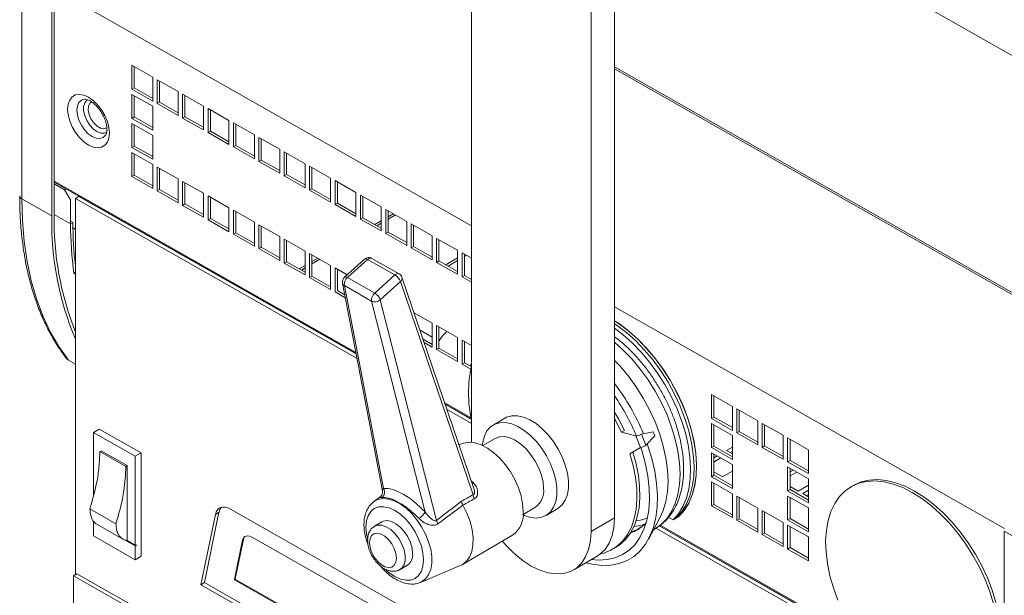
# Model space of a CAD drawing. Header units: millimetres. Extents: x 9 to 1220, y -890 to 456.
# Tile 4 of 10: x 455 to 690, y -506 to -368. Entities that reach past the tile are written whole.
import ezdxf

# ---------------------------------------------------------------- set-up
doc = ezdxf.new("R2010")
doc.units = ezdxf.units.MM

msp = doc.modelspace()

# ---------------------------------------------------------------- linework, layer by layer
at = {"color": 7, "linetype": 'Continuous', "lineweight": 15}
for p, q in [((563.03, -469.3), (563.03, -266.15)), ((597.15, -487.27), (597.15, -279.06)), ((591.54, -490.57), (591.54, -282.35)), ((649.94, -353.13), (709.03, -386.69)), ((455.76, -357.33), (455.76, -411.22)), ((462.89, -415.27), (462.89, -361.38)), ((463.45, -414.94), (463.45, -361.05)), ((486.97, -382.17), (481.98, -379.33)), ((481.98, -379.33), (481.98, -385.05)), ((482.54, -379.65), (482.54, -384.72)), ((486.97, -387.88), (486.97, -382.17)), ((493.03, -385.61), (488.04, -382.77)), ((488.04, -382.77), (488.04, -388.49)), ((482.54, -384.72), (481.98, -385.05)), ((481.98, -385.05), (486.97, -387.88)), ((482.54, -384.72), (486.97, -387.23)), ((488.6, -383.09), (488.6, -388.16)), ((486.97, -389.11), (481.98, -386.27)), ((481.98, -386.27), (481.98, -391.99)), ((482.54, -386.59), (482.54, -391.66)), ((493.03, -391.32), (493.03, -385.61)), ((499.09, -389.05), (494.1, -386.22)), ((494.1, -386.22), (494.1, -391.93)), ((494.66, -386.53), (494.66, -391.6)), ((486.97, -394.82), (486.97, -389.11)), ((488.6, -388.16), (488.04, -388.49)), ((488.04, -388.49), (493.03, -391.32)), ((488.6, -388.16), (493.03, -390.68)), ((499.09, -394.77), (499.09, -389.05)), ((505.15, -392.49), (500.16, -389.66)), ((500.16, -389.66), (500.16, -395.37)), ((482.54, -391.66), (481.98, -391.99)), ((481.98, -391.99), (486.97, -394.82)), ((482.54, -391.66), (486.97, -394.18)), ((494.66, -391.6), (494.1, -391.93)), ((494.1, -391.93), (499.09, -394.77)), ((494.66, -391.6), (499.09, -394.12)), ((500.72, -389.98), (500.72, -395.04)), ((486.97, -396.05), (481.98, -393.21)), ((481.98, -393.21), (481.98, -398.93)), ((482.54, -393.53), (482.54, -398.6)), ((505.15, -398.21), (505.15, -392.49)), ((511.21, -395.93), (506.22, -393.1)), ((506.22, -393.1), (506.22, -398.81)), ((506.78, -393.42), (506.78, -398.49)), ((486.97, -401.76), (486.97, -396.05)), ((500.72, -395.04), (500.16, -395.37)), ((500.16, -395.37), (505.15, -398.21)), ((500.72, -395.04), (505.15, -397.56)), ((511.21, -401.65), (511.21, -395.93)), ((517.27, -399.37), (512.28, -396.54)), ((512.28, -396.54), (512.28, -402.26)), ((512.84, -396.86), (512.84, -401.93)), ((482.54, -398.6), (481.98, -398.93)), ((481.98, -398.93), (486.97, -401.76)), ((482.54, -398.6), (486.97, -401.12)), ((506.78, -398.49), (506.22, -398.81)), ((506.22, -398.81), (511.21, -401.65)), ((506.78, -398.49), (511.21, -401)), ((486.97, -402.99), (481.98, -400.15)), ((481.98, -400.15), (481.98, -405.87)), ((482.54, -400.47), (482.54, -405.54)), ((517.27, -405.09), (517.27, -399.37)), ((523.33, -402.82), (518.34, -399.98)), ((518.34, -399.98), (518.34, -405.7)), ((518.9, -400.3), (518.9, -405.37)), ((486.97, -408.7), (486.97, -402.99)), ((493.03, -406.43), (488.04, -403.6)), ((488.04, -403.6), (488.04, -409.31)), ((488.6, -403.91), (488.6, -408.98)), ((512.84, -401.93), (512.28, -402.26)), ((512.28, -402.26), (517.27, -405.09)), ((512.84, -401.93), (517.27, -404.44)), ((523.33, -408.53), (523.33, -402.82)), ((529.38, -406.26), (524.39, -403.42)), ((524.39, -403.42), (524.39, -409.14)), ((524.96, -403.74), (524.96, -408.81)), ((482.54, -405.54), (481.98, -405.87)), ((481.98, -405.87), (486.97, -408.7)), ((482.54, -405.54), (486.97, -408.06)), ((518.9, -405.37), (518.34, -405.7)), ((518.34, -405.7), (523.33, -408.53)), ((518.9, -405.37), (523.33, -407.88)), ((529.38, -411.97), (529.38, -406.26)), ((463.45, -407.21), (535.48, -448.12)), ((463.45, -407.59), (465.94, -409.01)), ((493.03, -412.15), (493.03, -406.43)), ((499.09, -409.87), (494.1, -407.04)), ((494.1, -407.04), (494.1, -412.75)), ((494.66, -407.36), (494.66, -412.42)), ((535.44, -409.7), (530.45, -406.86)), ((530.45, -406.86), (530.45, -412.58)), ((531.01, -407.18), (531.01, -412.25)), ((465.94, -409.01), (466.27, -408.81)), ((467.37, -411.45), (465.94, -409.01)), ((468.51, -411.12), (469.35, -410.63)), ((535.49, -448.19), (469.35, -410.63)), ((488.6, -408.98), (488.04, -409.31)), ((488.04, -409.31), (493.03, -412.15)), ((488.6, -408.98), (493.03, -411.5)), ((499.09, -415.59), (499.09, -409.87)), ((505.15, -413.31), (500.16, -410.48)), ((500.16, -410.48), (500.16, -416.19)), ((500.72, -410.8), (500.72, -415.87)), ((524.96, -408.81), (524.39, -409.14)), ((524.39, -409.14), (529.38, -411.97)), ((524.96, -408.81), (529.38, -411.33)), ((535.44, -415.41), (535.44, -409.7)), ((541.5, -413.14), (536.51, -410.31)), ((536.51, -410.31), (536.51, -416.02)), ((537.07, -410.62), (537.07, -415.69)), ((455.76, -411.22), (462.89, -415.27)), ((467.37, -411.45), (467.37, -417.17)), ((468.51, -411.12), (468.51, -500.84)), ((535.7, -449.28), (468.51, -411.12)), ((494.66, -412.42), (494.1, -412.75)), ((494.1, -412.75), (499.09, -415.59)), ((494.66, -412.42), (499.09, -414.94)), ((505.15, -419.03), (505.15, -413.31)), ((531.01, -412.25), (530.45, -412.58)), ((530.45, -412.58), (535.44, -415.41)), ((531.01, -412.25), (535.44, -414.77)), ((541.5, -418.86), (541.5, -413.14)), ((511.21, -416.75), (506.22, -413.92)), ((506.22, -413.92), (506.22, -419.64)), ((506.78, -414.24), (506.78, -419.31)), ((537.07, -415.69), (536.51, -416.02)), ((537.07, -415.69), (541.5, -418.21)), ((547.56, -416.58), (542.57, -413.75)), ((542.57, -413.75), (542.57, -419.46)), ((543.13, -414.07), (543.13, -419.13)), ((543.13, -416.05), (544.85, -415.04)), ((467.37, -416.52), (467.93, -416.84)), ((467.93, -416.84), (467.37, -417.17)), ((500.72, -415.87), (500.16, -416.19)), ((500.16, -416.19), (505.15, -419.03)), ((500.72, -415.87), (505.15, -418.38)), ((511.21, -422.47), (511.21, -416.75)), ((517.27, -420.2), (512.28, -417.36)), ((512.28, -417.36), (512.28, -423.08)), ((512.84, -417.68), (512.84, -422.75)), ((536.51, -416.02), (541.5, -418.86)), ((540.46, -417.62), (541.5, -417.01)), ((547.56, -422.3), (547.56, -416.58)), ((553.62, -420.02), (548.63, -417.19)), ((548.63, -417.19), (548.63, -422.9)), ((549.19, -417.51), (549.19, -422.58)), ((467.94, -418.15), (468.51, -418.48)), ((506.78, -419.31), (506.22, -419.64)), ((506.22, -419.64), (511.21, -422.47)), ((506.78, -419.31), (511.21, -421.82)), ((517.27, -425.91), (517.27, -420.2)), ((543.13, -419.13), (542.57, -419.46)), ((542.57, -419.46), (547.56, -422.3)), ((543.13, -419.13), (547.56, -421.65)), ((553.62, -425.74), (553.62, -420.02)), ((512.84, -422.75), (512.28, -423.08)), ((512.84, -422.75), (517.27, -425.26)), ((523.33, -423.64), (518.34, -420.8)), ((518.34, -420.8), (518.34, -426.52)), ((518.9, -421.12), (518.9, -426.19)), ((549.19, -422.58), (548.63, -422.9)), ((549.19, -422.58), (553.62, -425.09)), ((559.68, -423.46), (554.69, -420.63)), ((554.69, -420.63), (554.69, -426.35)), ((555.25, -420.95), (555.25, -426.02)), ((512.28, -423.08), (517.27, -425.91)), ((523.33, -429.35), (523.33, -423.64)), ((529.38, -427.08), (524.39, -424.24)), ((524.39, -424.24), (524.39, -429.96)), ((524.96, -424.56), (524.96, -429.63)), ((548.63, -422.9), (553.62, -425.74)), ((559.68, -429.18), (559.68, -423.46)), ((563.03, -425.37), (560.75, -424.07)), ((560.75, -424.07), (560.75, -429.79)), ((561.31, -424.39), (561.31, -429.46)), ((561.31, -424.97), (561.81, -424.68)), ((518.9, -426.19), (518.34, -426.52)), ((518.34, -426.52), (523.33, -429.35)), ((518.9, -426.19), (523.33, -428.71)), ((524.96, -426.71), (526.82, -425.62)), ((529.38, -432.79), (529.38, -427.08)), ((537.51, -425.58), (532.7, -429.9)), ((538.24, -425.67), (533.43, -429.99)), ((544.73, -429.36), (538.24, -425.67)), ((545.75, -429.07), (539.26, -425.39)), ((555.25, -426.02), (554.69, -426.35)), ((554.69, -426.35), (559.68, -429.18)), ((555.25, -426.02), (559.68, -428.53)), ((556.86, -426.93), (559.68, -425.27)), ((557.42, -427.25), (559.68, -425.93)), ((468.51, -428.67), (468.14, -428.95)), ((468.51, -429.16), (468.14, -428.95)), ((522.43, -428.2), (523.33, -427.67)), ((524.96, -429.63), (524.39, -429.96)), ((524.96, -429.63), (529.38, -432.15)), ((533.34, -429.33), (530.45, -427.69)), ((530.45, -427.69), (530.45, -433.4)), ((531.01, -428.01), (531.01, -433.07)), ((539.92, -433.68), (544.73, -429.36)), ((561.31, -429.46), (560.75, -429.79)), ((560.75, -429.79), (563.03, -431.08)), ((561.31, -429.46), (563.03, -430.43)), ((524.39, -429.96), (529.38, -432.79)), ((532.23, -431.3), (541.79, -480.84)), ((532.68, -431.89), (542.02, -480.3)), ((539.17, -435.58), (532.68, -431.89)), ((533.43, -429.99), (539.92, -433.68)), ((546.06, -430.95), (541.25, -435.27)), ((563.39, -481.79), (546.06, -430.95)), ((563.61, -480.32), (546.43, -429.9)), ((530.45, -433.4), (532.91, -434.79)), ((531.01, -433.07), (532.77, -434.07)), ((552, -485.97), (539.17, -435.58)), ((541.25, -435.27), (554.66, -487.92)), ((553.62, -440.85), (549.33, -438.41)), ((553.62, -446.56), (553.62, -440.85)), ((559.68, -444.29), (554.69, -441.45)), ((554.69, -441.45), (554.69, -447.17)), ((550.73, -442.53), (553.62, -444.17)), ((555.25, -441.77), (555.25, -446.84)), ((551.47, -444.69), (553.62, -445.91)), ((551.74, -445.49), (553.62, -446.56)), ((559.68, -450), (559.68, -444.29)), ((563.03, -446.19), (560.75, -444.89)), ((560.75, -444.89), (560.75, -450.61)), ((561.31, -445.21), (561.31, -450.28)), ((555.25, -446.84), (554.69, -447.17)), ((554.69, -447.17), (559.68, -450)), ((555.25, -446.84), (559.68, -449.35)), ((466.83, -449.65), (468.51, -450.61)), ((561.31, -450.28), (560.75, -450.61)), ((560.75, -450.61), (562.84, -451.8)), ((561.31, -450.28), (562.98, -451.23)), ((563.03, -450.43), (562.67, -451.05)), ((625.26, -460.71), (620.27, -457.88)), ((620.27, -457.88), (620.27, -463.6)), ((556.76, -460.21), (562.99, -463.75)), ((563.01, -463.82), (556.78, -460.29)), ((620.83, -458.2), (620.83, -463.27)), ((563.03, -464.8), (557.19, -461.49)), ((625.26, -466.43), (625.26, -460.71)), ((631.32, -464.16), (626.33, -461.32)), ((626.33, -461.32), (626.33, -467.04)), ((626.89, -461.64), (626.89, -466.71)), ((570.96, -463.52), (568.15, -465.17)), ((620.83, -463.27), (620.27, -463.6)), ((620.27, -463.6), (625.26, -466.43)), ((625.26, -467.65), (620.27, -464.82)), ((620.27, -464.82), (620.27, -470.54)), ((620.83, -463.27), (625.26, -465.78)), ((631.32, -469.87), (631.32, -464.16)), ((637.38, -467.6), (632.39, -464.76)), ((632.39, -464.76), (632.39, -470.48)), ((632.95, -465.08), (632.95, -470.15)), ((472.81, -466.95), (474.22, -466.13)), ((472.81, -466.95), (472.81, -481.9)), ((482.79, -472.62), (472.81, -466.95)), ((484.19, -471.8), (474.22, -466.13)), ((598.78, -466.87), (599.48, -466.46)), ((602.23, -467.77), (598.78, -466.87)), ((606.38, -466.79), (603.59, -467.37)), ((603.59, -467.37), (604.62, -469.99)), ((606.74, -467.7), (606.38, -466.79)), ((620.83, -465.14), (620.83, -470.21)), ((626.89, -466.71), (626.33, -467.04)), ((626.33, -467.04), (631.32, -469.87)), ((626.89, -466.71), (631.32, -469.22)), ((568.64, -468.36), (565.71, -470.08)), ((602.23, -467.77), (603.31, -470.54)), ((604.62, -469.99), (606.74, -467.7)), ((625.26, -473.37), (625.26, -467.65)), ((637.38, -473.31), (637.38, -467.6)), ((643.43, -471.04), (638.44, -468.2)), ((638.44, -468.2), (638.44, -473.92)), ((639.01, -468.52), (639.01, -473.59)), ((474.35, -471.49), (474.7, -471.29)), ((480.55, -475.02), (474.35, -471.49)), ((480.9, -474.81), (474.7, -471.29)), ((482.79, -472.62), (484.19, -471.8)), ((484.19, -496.45), (484.19, -471.8)), ((560.11, -469.89), (560.06, -469.91)), ((600.78, -472), (603.31, -470.54)), ((620.83, -470.21), (620.27, -470.54)), ((620.27, -470.54), (625.26, -473.37)), ((625.26, -474.6), (620.27, -471.76)), ((620.27, -471.76), (620.27, -477.48)), ((620.83, -470.21), (625.26, -472.72)), ((620.83, -472.08), (620.83, -477.15)), ((623.88, -471.21), (625.26, -470.4)), ((625.26, -471.99), (623.88, -471.21)), ((624.73, -471.69), (625.26, -471.38)), ((632.95, -470.15), (632.39, -470.48)), ((632.39, -470.48), (637.38, -473.31)), ((632.95, -470.15), (637.38, -472.66)), ((643.43, -476.75), (643.43, -471.04)), ((482.79, -493.78), (482.79, -472.62)), ((620.83, -473), (621.62, -472.53)), ((620.83, -473.98), (622.47, -473.01)), ((639.01, -473.59), (638.44, -473.92)), ((638.44, -473.92), (643.43, -476.75)), ((639.01, -473.59), (643.43, -476.11)), ((480.55, -475.02), (480.9, -474.81)), ((480.9, -492.71), (480.9, -474.81)), ((622.9, -477.54), (620.83, -476.36)), ((625.26, -476.16), (622.9, -477.54)), ((625.26, -480.31), (625.26, -474.6)), ((643.43, -477.98), (638.44, -475.14)), ((638.44, -475.14), (638.44, -480.86)), ((639.01, -475.46), (639.01, -480.53)), ((639.01, -476.33), (639.75, -475.89)), ((639.01, -477.3), (640.6, -476.37)), ((620.83, -477.15), (620.27, -477.48)), ((620.27, -477.48), (625.26, -480.31)), ((625.26, -481.54), (620.27, -478.7)), ((620.27, -478.7), (620.27, -484.42)), ((620.83, -477.15), (625.26, -479.66)), ((620.83, -479.02), (620.83, -484.09)), ((643.43, -483.69), (643.43, -477.98)), ((625.26, -487.25), (625.26, -481.54)), ((639.01, -480.53), (638.44, -480.86)), ((638.44, -480.86), (643.43, -483.69)), ((640.98, -480.93), (639.01, -479.8)), ((639.01, -480.53), (643.43, -483.05)), ((643.43, -479.49), (640.98, -480.93)), ((642.05, -481.53), (643.43, -480.72)), ((643.43, -482.32), (642.05, -481.53)), ((654.06, -479.59), (653.5, -479.92)), ((541.43, -482.1), (539.58, -483.54)), ((631.32, -484.98), (626.33, -482.14)), ((626.33, -482.14), (626.33, -487.86)), ((626.89, -482.46), (626.89, -487.53)), ((643.43, -484.92), (638.44, -482.09)), ((638.44, -482.09), (638.44, -487.8)), ((639.01, -482.4), (639.01, -487.47)), ((642.9, -482.02), (643.43, -481.7)), ((478.17, -488.69), (471.97, -485.16)), ((502.77, -485.98), (499.29, -502.75)), ((502.77, -485.98), (501.93, -486.47)), ((641.01, -562.18), (505.49, -485.2)), ((575.32, -486.47), (578.26, -484.75)), ((580.8, -486.73), (583.61, -485.08)), ((620.83, -484.09), (620.27, -484.42)), ((620.27, -484.42), (625.26, -487.25)), ((620.83, -484.09), (625.26, -486.6)), ((631.32, -490.69), (631.32, -484.98)), ((637.38, -488.42), (632.39, -485.58)), ((632.39, -485.58), (632.39, -491.3)), ((632.95, -485.9), (632.95, -490.97)), ((643.43, -490.64), (643.43, -484.92)), ((472.81, -488.07), (472.81, -491.61)), ((501.93, -486.47), (498.45, -503.25)), ((541.66, -488.25), (539.9, -489.28)), ((591.54, -490.57), (597.15, -487.27)), ((605.22, -492.46), (607.98, -487.32)), ((610.02, -487.16), (611.11, -487.78)), ((612.52, -486.95), (611.11, -487.78)), ((626.89, -487.53), (626.33, -487.86)), ((626.33, -487.86), (631.32, -490.69)), ((626.89, -487.53), (631.32, -490.05)), ((637.38, -494.13), (637.38, -488.42)), ((639.01, -487.47), (638.44, -487.8)), ((638.44, -487.8), (643.43, -490.64)), ((639.01, -487.47), (643.43, -489.99)), ((473.6, -488.83), (479.8, -492.36)), ((602.88, -489.88), (602.59, -490.05)), ((606.5, -490.08), (606.89, -489.85)), ((658.83, -519.22), (606.99, -489.78)), ((659.68, -518.73), (607.76, -489.24)), ((607.8, -489.2), (690.13, -535.97)), ((643.43, -491.86), (638.44, -489.03)), ((638.44, -489.03), (638.44, -494.74)), ((639.01, -489.34), (639.01, -494.41)), ((690.13, -540.92), (690.13, -490.45)), ((690.13, -490.45), (697.97, -494.91)), ((472.81, -491.61), (482.79, -497.28)), ((480.25, -492.57), (482.79, -494.01)), ((482.79, -493.78), (480.9, -492.71)), ((508.4, -492.56), (506.44, -501.98)), ((508.61, -492.43), (506.65, -501.85)), ((508.61, -492.43), (508.4, -492.56)), ((564.78, -522.64), (510.91, -492.04)), ((560.84, -498.44), (572.76, -491.45)), ((632.95, -490.97), (632.39, -491.3)), ((632.39, -491.3), (637.38, -494.13)), ((632.95, -490.97), (637.38, -493.49)), ((643.43, -497.58), (643.43, -491.86)), ((482.79, -494.01), (483.14, -493.81)), ((482.79, -497.28), (482.79, -494.01)), ((596.81, -494.73), (597.51, -494.32)), ((639.01, -494.41), (638.44, -494.74)), ((638.44, -494.74), (643.43, -497.58)), ((639.01, -494.41), (643.43, -496.93)), ((482.79, -497.28), (484.19, -496.45)), ((587.4, -499.72), (593.01, -496.43)), ((545.98, -499.63), (547.73, -498.6)), ((550.83, -502.71), (560.34, -498.7)), ((468.87, -500.63), (468.03, -501.12)), ((657.64, -608.82), (468.03, -501.12)), ((468.03, -501.12), (468.03, -513.35)), ((658.48, -608.33), (468.87, -500.63)), ((506.65, -501.85), (506.44, -501.98)), ((506.72, -501.99), (506.51, -502.12)), ((506.51, -502.12), (560.38, -532.72)), ((506.72, -501.99), (560.59, -532.59)), ((499.29, -502.75), (498.45, -503.25)), ((498.45, -503.25), (633.98, -580.23)), ((499.29, -502.75), (634.82, -579.73))]:
    msp.add_line(p, q, dxfattribs=at)
at = {"color": 8, "linetype": 'Continuous', "lineweight": 15}
for p, q in [((463.45, -361.05), (563.03, -417.61)), ((597.15, -379.73), (701.31, -438.89)), ((597.15, -380.15), (701.13, -439.21)), ((463.45, -406.94), (535.42, -447.82)), ((463.45, -414.94), (467.37, -417.17)), ((544.35, -414.76), (543.13, -415.48)), ((541.5, -416.43), (539.96, -417.33)), ((523.33, -427.1), (521.93, -427.91)), ((526.32, -425.34), (524.96, -426.14)), ((597.15, -436.99), (690.14, -489.81)), ((556.64, -459.87), (562.93, -463.45)), ((608.02, -489.05), (690.13, -535.7))]:
    msp.add_line(p, q, dxfattribs=at)
at = {"color": 7, "linetype": 'Continuous', "lineweight": 15, "flags": 128}
for points in [[(471.65, -386.93), (472.76, -387.71), (473.81, -388.73), (474.76, -389.95), (475.55, -391.3), (476.14, -392.72), (476.51, -394.14), (476.64, -395.48), (476.51, -396.69), (476.14, -397.68), (475.55, -398.43), (474.76, -398.89), (473.81, -399.03), (472.76, -398.85), (471.65, -398.37), (470.54, -397.59), (469.48, -396.57), (468.54, -395.35), (467.75, -394), (467.15, -392.58), (466.78, -391.16), (466.66, -389.82), (466.78, -388.62), (467.15, -387.62), (467.75, -386.87), (468.54, -386.41), (469.48, -386.27), (470.54, -386.45), (471.65, -386.93)], [(455.76, -411.22), (455.9, -416.4), (456.32, -421.39), (457.02, -426.17), (457.99, -430.74), (459.24, -435.07), (460.75, -439.13), (462.52, -442.93), (464.55, -446.44), (466.83, -449.65)], [(597.15, -440.29), (598.29, -441.05), (600.55, -442.77), (602.75, -444.74), (604.88, -446.94), (606.89, -449.34), (608.77, -451.91), (610.49, -454.62), (612.03, -457.44), (613.38, -460.33), (614.51, -463.25), (615.42, -466.18), (616.08, -469.07), (616.5, -471.89), (616.67, -474.6), (616.58, -477.18), (616.24, -479.58), (615.66, -481.79), (614.83, -483.76), (613.76, -485.49), (612.48, -486.94)], [(612.52, -486.95), (613.8, -485.5), (614.86, -483.78), (615.69, -481.8), (616.28, -479.6), (616.61, -477.2), (616.7, -474.62), (616.53, -471.91), (616.11, -469.09), (615.45, -466.2), (614.54, -463.27), (613.41, -460.35), (612.06, -457.46), (610.52, -454.64), (608.8, -451.93), (606.92, -449.36), (604.91, -446.96), (602.79, -444.76), (600.58, -442.79), (598.32, -441.07), (597.15, -440.29)], [(597.15, -440.99), (597.73, -441.38), (599.99, -443.1), (602.19, -445.07), (604.31, -447.27), (606.33, -449.67), (608.21, -452.24), (609.93, -454.95), (611.47, -457.77), (612.82, -460.66), (613.95, -463.58), (614.85, -466.51), (615.52, -469.4), (615.94, -472.22), (616.11, -474.93), (616.02, -477.51), (615.68, -479.91), (615.09, -482.11), (614.26, -484.09), (613.2, -485.81), (611.92, -487.27)], [(555.24, -445.09), (556.25, -443.74), (557.12, -442.83)], [(611.11, -487.78), (612.39, -486.33), (613.45, -484.6), (614.28, -482.63), (614.87, -480.42), (615.21, -478.02), (615.3, -475.44), (615.13, -472.73), (614.71, -469.91), (614.04, -467.02), (613.14, -464.09), (612.01, -461.17), (610.66, -458.28), (609.12, -455.46), (607.39, -452.75), (605.52, -450.18), (603.5, -447.78), (601.38, -445.58), (599.18, -443.61), (597.15, -442.05)], [(597.15, -449.73), (598.46, -451.13), (600.45, -453.52), (602.3, -456.07), (603.99, -458.77), (605.5, -461.56), (606.82, -464.43), (607.91, -467.33), (608.78, -470.22), (609.41, -473.08), (609.79, -475.86), (609.92, -478.52), (609.79, -481.05), (609.41, -483.39), (608.78, -485.54), (607.98, -487.32)], [(563.03, -459.05), (563.02, -458.83), (563.03, -457.27)], [(599.48, -466.46), (598.08, -463.7), (597.15, -462.08)], [(565.59, -470.15), (565.7, -469.24), (566.08, -467.78), (566.7, -466.55), (567.54, -465.6), (568.59, -464.94), (569.81, -464.6), (571.15, -464.59), (572.6, -464.91), (574.1, -465.54), (575.61, -466.47), (577.09, -467.67), (578.49, -469.11), (579.78, -470.75), (580.91, -472.54), (581.86, -474.43), (582.6, -476.36), (583.1, -478.28), (583.36, -480.13), (583.36, -481.86), (583.1, -483.42), (582.6, -484.77), (581.86, -485.86), (580.91, -486.67), (579.78, -487.17), (578.49, -487.34), (577.09, -487.19), (575.61, -486.72), (575.21, -486.54)], [(570.96, -463.52), (571.4, -463.3), (572.61, -462.96), (573.96, -462.95), (575.41, -463.26), (576.9, -463.89), (578.41, -464.82), (579.89, -466.03), (581.29, -467.47), (582.58, -469.11), (583.72, -470.89), (584.66, -472.78), (585.4, -474.71), (585.91, -476.63), (586.16, -478.48), (586.16, -480.21), (585.91, -481.77), (585.4, -483.12), (584.66, -484.21), (583.72, -485.02), (583.61, -485.08)], [(598.78, -466.87), (597.38, -464.11), (597.15, -463.7)], [(560.11, -469.89), (561.14, -469.45), (562.42, -469.28), (563.83, -469.43), (565.3, -469.9), (566.81, -470.68), (568.31, -471.76), (569.76, -473.08), (571.11, -474.63), (572.32, -476.35), (573.37, -478.19), (574.21, -480.11), (574.84, -482.04), (575.22, -483.93), (575.35, -485.73)], [(580.22, -480.4), (580.09, -478.81), (579.71, -477.14), (579.08, -475.44), (578.24, -473.79), (577.21, -472.24), (576.04, -470.86), (574.77, -469.7), (573.45, -468.8), (572.13, -468.19), (570.86, -467.91), (569.69, -467.97), (568.66, -468.35), (568.64, -468.36)], [(604.94, -469.63), (605.1, -470.09), (606.04, -473.15), (606.73, -476.17), (607.17, -479.13), (607.36, -481.97), (607.3, -484.68), (606.98, -487.23), (606.41, -489.57), (605.6, -491.69), (604.55, -493.57), (603.28, -495.17), (601.8, -496.49), (600.12, -497.51), (598.28, -498.22), (596.28, -498.6), (594.15, -498.66), (591.92, -498.39), (590.31, -498.01)], [(603.39, -470.53), (603.7, -471.49), (604.52, -474.47), (605.09, -477.39), (605.41, -480.23), (605.48, -482.94), (605.29, -485.51), (604.84, -487.88), (604.14, -490.04), (603.2, -491.96), (602.03, -493.62), (600.64, -494.99), (599.06, -496.07), (597.29, -496.82), (595.37, -497.26), (593.31, -497.37), (591.66, -497.22)], [(593.84, -495.86), (594.55, -495.69), (596.25, -495.03), (597.78, -494.08), (599.12, -492.82), (600.26, -491.29), (601.17, -489.5), (601.85, -487.48), (602.29, -485.25), (602.49, -482.83), (602.43, -480.26), (602.12, -477.58), (601.57, -474.81), (600.78, -472)], [(597.51, -494.32), (598.48, -493.66), (599.82, -492.41), (600.96, -490.88), (601.87, -489.09), (602.56, -487.07), (603, -484.83), (603.19, -482.42), (603.13, -479.85), (602.83, -477.17), (602.27, -474.4), (601.49, -471.59)], [(563.4, -478.89), (563.26, -479.01), (563.18, -479.07)], [(650.42, -506.95), (649.35, -504.02), (648.52, -501.1), (647.94, -498.23), (647.6, -495.44), (647.51, -492.77), (647.68, -490.25), (648.1, -487.9), (648.76, -485.77), (649.67, -483.87), (650.8, -482.23), (652.15, -480.87), (653.69, -479.81), (655.41, -479.05), (657.29, -478.62), (659.3, -478.5), (661.43, -478.71), (663.63, -479.25), (665.89, -480.1), (668.18, -481.25), (670.47, -482.7), (672.73, -484.41), (674.93, -486.39), (677.05, -488.58), (679.07, -490.98), (680.94, -493.56), (682.66, -496.27), (684.21, -499.08), (685.55, -501.97), (686.69, -504.9), (687.59, -507.83)], [(654.06, -479.59), (654.25, -479.48), (655.97, -478.72), (657.85, -478.29), (659.87, -478.17), (661.99, -478.38), (664.19, -478.92), (666.45, -479.77), (668.74, -480.92), (671.03, -482.37), (673.29, -484.08), (675.49, -486.06), (677.61, -488.25), (679.63, -490.65), (681.5, -493.23), (683.23, -495.94), (684.77, -498.75), (686.12, -501.64), (687.25, -504.57), (688.15, -507.5)], [(505.49, -485.2), (504.87, -484.91), (504.27, -484.74), (503.71, -484.72), (503.2, -484.82), (502.75, -485.06), (502.39, -485.42), (502.11, -485.9), (501.93, -486.47)], [(560.97, -484.3), (561.93, -486.22), (562.67, -488.18), (563.16, -490.13), (563.4, -492.01), (563.37, -493.75), (563.09, -495.31), (562.54, -496.65), (561.76, -497.72), (560.76, -498.49), (560.34, -498.7)], [(541.66, -488.25), (541.97, -488.1), (542.87, -487.96), (543.89, -488.16), (544.96, -488.69), (546.02, -489.52), (546.99, -490.59), (547.81, -491.84), (548.44, -493.19), (548.84, -494.56), (548.97, -495.85)], [(597.15, -487.27), (597, -489.52), (596.57, -491.55), (595.86, -493.33), (594.89, -494.82), (593.67, -495.99), (593.01, -496.43)], [(604.69, -488.48), (604.37, -488.81), (603.33, -489.68)], [(577.28, -498.8), (579.31, -499.79), (581.3, -500.42), (583.2, -500.69), (584.99, -500.59), (586.62, -500.11), (588.06, -499.28), (589.28, -498.11), (590.25, -496.62), (590.96, -494.84), (591.39, -492.81), (591.54, -490.57)], [(538.68, -493.25), (538.81, -494.36), (539.19, -495.52), (539.79, -496.65), (540.56, -497.66), (541.43, -498.45), (542.34, -498.97), (543.22, -499.17), (543.99, -499.04), (544.59, -498.59), (544.97, -497.85), (545.1, -496.89), (544.97, -495.78), (544.59, -494.62), (543.99, -493.49), (543.22, -492.48), (542.34, -491.69), (541.43, -491.17), (540.56, -490.97), (539.79, -491.1), (539.19, -491.55), (538.81, -492.29), (538.68, -493.25)]]:
    msp.add_lwpolyline(points, dxfattribs=at)
at = {"color": 8, "linetype": 'Continuous', "lineweight": 15, "flags": 128}
for points in [[(470.75, -387.45), (470.7, -387.45), (469.94, -387.69), (469.36, -388.23), (468.99, -389.03), (468.86, -390.05), (468.99, -391.21), (469.36, -392.43), (469.94, -393.63), (470.7, -394.73), (471.58, -395.65), (472.53, -396.33), (473.48, -396.73), (474.36, -396.81), (475.12, -396.57), (475.7, -396.03), (475.74, -395.99)], [(471.43, -387.56), (471.24, -387.69), (470.74, -388.29), (470.48, -389.14), (470.48, -390.19), (470.74, -391.34), (471.24, -392.5), (471.93, -393.58), (472.76, -394.48), (473.66, -395.14), (474.56, -395.51), (475.39, -395.55), (475.99, -395.32)], [(472.44, -388.06), (471.97, -388.4), (471.63, -389.09), (471.56, -390.01), (471.77, -391.06), (472.23, -392.12), (472.89, -393.09), (473.68, -393.85), (474.52, -394.32), (475.31, -394.46), (475.97, -394.25), (476.01, -394.22)], [(597.15, -445.42), (599.21, -447.28), (601.31, -449.46), (603.29, -451.85), (605.14, -454.4), (606.84, -457.1), (608.35, -459.89), (609.66, -462.76), (610.76, -465.66), (611.63, -468.55), (612.26, -471.41), (612.64, -474.19), (612.76, -476.85), (612.64, -479.38), (612.26, -481.72), (611.63, -483.87), (610.76, -485.77), (609.66, -487.43), (608.35, -488.8), (606.89, -489.85)], [(539.58, -483.54), (539.65, -483.49), (540.68, -482.95), (541.87, -482.72), (543.18, -482.82), (544.57, -483.25), (545.99, -483.99), (547.4, -485.01), (548.76, -486.28), (550.01, -487.76), (551.12, -489.41), (552.06, -491.17), (552.79, -492.99), (553.29, -494.8), (553.54, -496.55), (553.54, -498.18), (553.29, -499.64), (552.79, -500.89), (552.06, -501.87), (551.12, -502.57), (550.83, -502.71)], [(542.62, -499.77), (543.35, -500.39), (544.69, -501.31), (546.04, -501.92), (547.33, -502.2), (548.52, -502.15), (549.56, -501.76), (550.41, -501.05), (551.05, -500.05), (551.44, -498.79), (551.57, -497.33), (551.44, -495.72), (551.05, -494.02), (550.41, -492.29), (549.56, -490.61), (548.52, -489.04), (547.33, -487.64), (546.04, -486.46), (544.69, -485.54), (543.35, -484.93), (542.06, -484.65), (540.87, -484.7), (539.83, -485.09), (538.97, -485.8), (538.34, -486.8), (537.95, -488.05), (537.81, -489.52), (537.81, -489.52)], [(604.95, -487.4), (603.34, -487.89), (602.27, -488.04)], [(537.81, -489.52), (537.95, -491.13), (538.25, -492.54)], [(539.89, -489.28), (540.65, -489.01), (541.62, -489.04), (542.67, -489.41), (543.74, -490.1), (544.76, -491.05), (545.67, -492.23), (546.4, -493.54), (546.92, -494.91), (547.18, -496.25), (547.18, -497.48), (546.92, -498.52), (546.4, -499.3), (545.79, -499.73)], [(602.59, -490.05), (601.62, -490.5), (601.08, -490.69)], [(604.34, -488.84), (602.86, -489.23), (601.75, -489.38)]]:
    msp.add_lwpolyline(points, dxfattribs=at)
at = {"color": 8, "linetype": 'Continuous', "lineweight": 15}
for centre, radius, start, end in [((456.09, -410.42), 0.87, 184.2183, 247.7224), ((537.81, -426.19), 0.676, 49.8252, 115.7609), ((538.95, -426.24), 0.905, 69.9948, 141.0048), ((533, -430.51), 0.676, 49.8252, 115.7609), ((545.44, -429.93), 0.905, 69.9948, 141.0048), ((533.1, -431.11), 0.892, 192.4448, 241.6841), ((545.45, -430.15), 1.01, 307.6873, 14.5615), ((598.05, -482.33), 9.05, 288.6453, 305.6668)]:
    msp.add_arc(centre, radius, start, end, dxfattribs=at)
at = {"color": 7, "linetype": 'Continuous', "lineweight": 15}
for centre, radius, start, end in [((534.62, -416.75), 71.75, 178.8154, 202.8687), ((535.45, -416.34), 72.01, 178.8846, 201.6432), ((554.66, -417.39), 87.29, 179.8528, 187.6106), ((556.28, -416.98), 88.35, 179.9053, 186.5792), ((538.52, -426.69), 1.5, 60.4031, 131.9453), ((543.15, -432.03), 3.11, 20.3543, 59.3649), ((545.01, -430.38), 1.5, 18.8192, 60.4031), ((533.7, -431.02), 1.5, 131.9453, 190.9184), ((534.87, -431.66), 2.21, 130.7947, 185.9839), ((541.36, -435.35), 2.21, 130.7947, 185.9839), ((538.34, -436.36), 3.11, 20.3543, 59.3649), ((539.97, -433.76), 1.99, 246.3584, 310.3313), ((591.27, -457.48), 28.97, 167.1488, 192.8512), ((554.5, -487.67), 53.58, 22.3699, 37.2461), ((555.48, -487.09), 50.7, 22.4102, 34.7184), ((540.67, -481.2), 1.62, 308.9931, 33.7921), ((575.45, -480.86), 4.8, 305.8685, 5.5023), ((565.56, -481.69), 2.17, 182.7311, 209.6326), ((505.12, -486.38), 2.38, 137.6038, 170.3258), ((543.57, -479.01), 10.93, 309.3569, 320.4693), ((569.21, -486.4), 6.18, 305.141, 6.2298), ((556.91, -487.43), 2.3, 192.2195, 214.386), ((590.6, -476.4), 26.06, 219.1153, 239.2586), ((546.09, -496.2), 2.9, 304.4236, 6.9472), ((506.59, -501.99), 0.146, 174.7388, 238.7928), ((506.8, -501.87), 0.146, 174.7388, 238.7928)]:
    msp.add_arc(centre, radius, start, end, dxfattribs=at)
for centre, major_axis, ratio, start_param, end_param in [((561.45, -483.59), (-8.76, 9.3), 0.36789, 4.876387, 4.920006), ((548.78, -491.01), (-8.38, 10.08), 0.439222, 4.851495, 5.992124), ((-258.95, -963.74), (1096.97, 632.53), 0.00808, 0.718623, 0.722422), ((-257.89, -964.31), (1095.9, 633.09), 0.007215, 0.719081, 0.722803), ((510.91, -494.37), (-2.15, 2.48), 0.553722, 5.280663, 6.683025), ((511.12, -494.25), (-2.15, 2.48), 0.553722, 6.24708, 6.683025)]:
    msp.add_ellipse(centre, major_axis=major_axis, ratio=ratio, start_param=start_param, end_param=end_param, dxfattribs=at)
for points, knots in [([(470.77, -387.45), (470.77, -387.45), (470.84, -387.44), (471.18, -387.47), (471.66, -387.63), (471.98, -387.81), (472.06, -387.85)], [0, 0, 0, 0, 0.023285, 0.43184, 0.867034, 1, 1, 1, 1]), ([(472.06, -387.85), (472.19, -387.93), (472.58, -388.16), (473.27, -388.73), (474.06, -389.6), (474.79, -390.64), (475.38, -391.77), (475.8, -392.91), (476.02, -393.99), (476.06, -394.91), (475.95, -395.57), (475.81, -395.89), (475.76, -395.95), (475.75, -395.96)], [0, 0, 0, 0, 0.053124, 0.155738, 0.260263, 0.366435, 0.473355, 0.579892, 0.684866, 0.787533, 0.887978, 0.988492, 1, 1, 1, 1]), ([(455.22, -410.48), (455.23, -411.3), (455.25, -413.69), (455.45, -417.55), (455.9, -421.98), (456.59, -426.25), (457.49, -430.35), (458.61, -434.26), (459.96, -437.97), (461.51, -441.47), (463.28, -444.74), (464.95, -447.35), (466.07, -448.81), (466.48, -449.34)], [0, 0, 0, 0, 0.05232, 0.151637, 0.25098, 0.350318, 0.449631, 0.54889, 0.648061, 0.747104, 0.845974, 0.944627, 1, 1, 1, 1]), ([(606.93, -489.83), (607.45, -489.48), (608.52, -488.78), (609.88, -487.41), (611.07, -485.83), (612.04, -484.02), (612.79, -482), (613.32, -479.79), (613.61, -477.41), (613.65, -474.89), (613.46, -472.26), (613.03, -469.56), (612.37, -466.81), (611.5, -464.06), (610.42, -461.32), (609.14, -458.63), (607.68, -456.01), (606.07, -453.49), (604.3, -451.1), (602.41, -448.86), (600.4, -446.81), (598.64, -445.21), (597.53, -444.4), (597.15, -444.12)], [0, 0, 0, 0, 0.045118, 0.090627, 0.136456, 0.183026, 0.230558, 0.279037, 0.328255, 0.377924, 0.427786, 0.477638, 0.527406, 0.577073, 0.626649, 0.676159, 0.725636, 0.775114, 0.824624, 0.874197, 0.923871, 0.973682, 1, 1, 1, 1]), ([(466.83, -449.65), (466.75, -449.6), (466.61, -449.52), (466.52, -449.39), (466.48, -449.34)], [0, 0, 0, 0, 0.617637, 1, 1, 1, 1]), ([(603.59, -467.37), (603.4, -467.47), (603.14, -467.57), (602.64, -467.72), (602.4, -467.77), (602.23, -467.77)], [0, 0, 0, 0, 0.5, 0.5, 1, 1, 1, 1]), ([(474.35, -471.49), (474.3, -472.71), (474.21, -475.13), (473.54, -479.69), (472.56, -483.09), (471.97, -485.16)], [0, 0, 0, 0, 0.2814374, 0.5597456, 1, 1, 1, 1]), ([(603.31, -470.54), (603.47, -470.51), (603.7, -470.44), (604.19, -470.24), (604.43, -470.11), (604.62, -469.99)], [0, 0, 0, 0, 0.5, 0.5, 1, 1, 1, 1]), ([(478.17, -488.69), (478.57, -487.36), (479.36, -484.72), (480.29, -480.07), (480.45, -476.94), (480.55, -475.02)], [0, 0, 0, 0, 0.281466, 0.55978, 1, 1, 1, 1]), ([(563.67, -482.76), (563.82, -482.68), (563.95, -482.58), (564.17, -482.33), (564.26, -482.18), (564.4, -481.86), (564.45, -481.68), (564.49, -481.32), (564.49, -481.13), (564.43, -480.56), (564.31, -480.19), (564.03, -479.67), (563.92, -479.5), (563.68, -479.18), (563.55, -479.03), (563.4, -478.89)], [0, 0, 0, 0, 0.125, 0.125, 0.25, 0.25, 0.375, 0.375, 0.5, 0.5, 0.75, 0.75, 0.875, 0.875, 1, 1, 1, 1]), ([(541.77, -480.84), (541.79, -480.97), (541.84, -481.25), (541.74, -481.64), (541.59, -481.92), (541.47, -482.06), (541.42, -482.11), (541.42, -482.11), (541.48, -482.06), (541.51, -482.04)], [0, 0, 0, 0, 0.171213, 0.3562, 0.508386, 0.629013, 0.731484, 0.851617, 1, 1, 1, 1]), ([(539.58, -483.56), (539.31, -483.8), (538.73, -484.3), (538.08, -485.34), (537.61, -486.6), (537.4, -487.81), (537.35, -488.89), (537.4, -490.03), (537.62, -491.47), (537.97, -492.83), (538.29, -493.6), (538.37, -493.8)], [0, 0, 0, 0, 0.112319, 0.2409256, 0.373107, 0.5103234, 0.5877428, 0.6647235, 0.8079151, 0.9507438, 1, 1, 1, 1]), ([(550.5, -487.46), (550.12, -487.07), (549.73, -486.69), (549.14, -486.16), (548.95, -485.98), (548.55, -485.64), (548.35, -485.47), (547.34, -484.67), (546.55, -484.13), (545.57, -483.57), (545.38, -483.47), (545, -483.27), (544.81, -483.18), (544.25, -482.94), (543.9, -482.81), (543.21, -482.6), (542.88, -482.53), (542.26, -482.45), (541.96, -482.44), (541.69, -482.46)], [0, 0, 0, 0, 0.125, 0.125, 0.1875, 0.1875, 0.25, 0.25, 0.5, 0.5, 0.5625, 0.5625, 0.625, 0.625, 0.75, 0.75, 0.875, 0.875, 1, 1, 1, 1]), ([(560.97, -484.3), (560.87, -484.14), (560.79, -483.98), (560.71, -483.74), (560.68, -483.66), (560.65, -483.5), (560.63, -483.42), (560.63, -483.35)], [0, 0, 0, 0, 0.5, 0.5, 0.75, 0.75, 1, 1, 1, 1]), ([(471.97, -485.16), (472.03, -485.79), (472.15, -486.99), (472.76, -488.23), (473.36, -488.65), (473.61, -488.82)], [0, 0, 0, 0, 0.3904251, 0.748404, 1, 1, 1, 1]), ([(554.66, -487.92), (554.6, -487.96), (554.54, -487.98), (554.4, -488), (554.34, -488), (554.14, -487.97), (554.02, -487.91), (553.78, -487.79), (553.66, -487.71), (553.44, -487.54), (553.33, -487.45), (553, -487.16), (552.79, -486.95), (552.38, -486.49), (552.19, -486.24), (552, -485.97)], [0, 0, 0, 0, 0.0625, 0.0625, 0.125, 0.125, 0.25, 0.25, 0.375, 0.375, 0.5, 0.5, 0.75, 0.75, 1, 1, 1, 1]), ([(550.5, -487.46), (550.82, -487.79), (551.17, -488.06), (551.92, -488.54), (552.31, -488.73), (552.9, -488.93), (553.11, -488.99), (553.5, -489.06), (553.7, -489.08), (554.1, -489.07), (554.3, -489.05), (554.67, -488.94), (554.85, -488.85), (555.01, -488.73)], [0, 0, 0, 0, 0.25, 0.25, 0.5, 0.5, 0.625, 0.625, 0.75, 0.75, 0.875, 0.875, 1, 1, 1, 1]), ([(480.9, -492.71), (480.46, -492.6), (479.6, -492.39), (478.76, -491.42), (478.29, -490.16), (478.21, -489.19), (478.17, -488.69)], [0, 0, 0, 0, 0.278676, 0.54622, 0.764169, 1, 1, 1, 1]), ([(539.91, -489.32), (539.72, -489.43), (539.25, -489.71), (538.73, -490.43), (538.34, -491.37), (538.24, -492.13), (538.23, -492.58), (538.23, -492.63)], [0, 0, 0, 0, 0.174523, 0.42571, 0.6789, 0.959768, 1, 1, 1, 1]), ([(603.5, -489.43), (603.34, -489.57), (603.06, -489.81), (602.72, -489.95), (602.59, -490.01)], [0, 0, 0, 0, 0.600475, 1, 1, 1, 1]), ([(538.23, -492.63), (538.24, -492.86), (538.26, -493.5), (538.5, -494.6), (538.99, -495.87), (539.69, -497.08), (540.55, -498.16), (541.54, -499.05), (542.6, -499.69), (543.66, -500.03), (544.66, -500.08), (545.45, -499.94), (545.82, -499.68), (545.93, -499.61)], [0, 0, 0, 0, 0.0580692, 0.1623809, 0.2663954, 0.3702169, 0.4745435, 0.580123, 0.6880479, 0.7847369, 0.875312, 0.9618685, 1, 1, 1, 1]), ([(483.14, -493.81), (483.08, -493.8), (482.96, -493.8), (482.84, -493.78), (482.79, -493.78)], [0, 0, 0, 0, 0.563353, 1, 1, 1, 1]), ([(541.31, -498.79), (541.52, -499.04), (542.11, -499.77), (543.22, -500.78), (544.6, -501.8), (546.04, -502.55), (547.5, -503.02), (548.88, -503.15), (550.04, -503.03), (550.64, -502.75), (550.89, -502.64)], [0, 0, 0, 0, 0.073891, 0.215961, 0.359005, 0.503231, 0.648198, 0.791613, 0.91595, 1, 1, 1, 1])]:
    msp.add_open_spline(points, degree=3, knots=knots, dxfattribs=at)
at = {"color": 8, "linetype": 'Continuous', "lineweight": 15}
for points, knots in [([(542.02, -480.3), (541.89, -480.46), (541.73, -480.67), (541.81, -480.8), (541.82, -480.83)], [0, 0, 0, 0, 0.7907, 1, 1, 1, 1]), ([(563.61, -480.32), (563.65, -480.45), (563.74, -480.76), (563.78, -481.17), (563.72, -481.49), (563.62, -481.66), (563.5, -481.76), (563.42, -481.78), (563.39, -481.79)], [0, 0, 0, 0, 0.238267, 0.546991, 0.67612, 0.806311, 0.922113, 1, 1, 1, 1]), ([(541.69, -482.46), (541.57, -482.46), (541.24, -482.48), (541.12, -482.39), (541.23, -482.26), (541.47, -482.07), (541.51, -482.04)], [0, 0, 0, 0, 0.204609, 0.567358, 0.920785, 1, 1, 1, 1])]:
    msp.add_open_spline(points, degree=3, knots=knots, dxfattribs=at)
at = {"color": 7, "linetype": 'Continuous', "lineweight": 15}
for points in [[(554.66, -487.92), (556.65, -486.38), (558.64, -484.86), (560.63, -483.35)], [(560.97, -484.3), (558.98, -485.77), (557, -487.24), (555.01, -488.73)], [(560.97, -484.3), (560.97, -484.3), (560.97, -484.3), (560.97, -484.3)]]:
    msp.add_open_spline(points, degree=3, dxfattribs=at)

doc.saveas('drawing.dxf')
